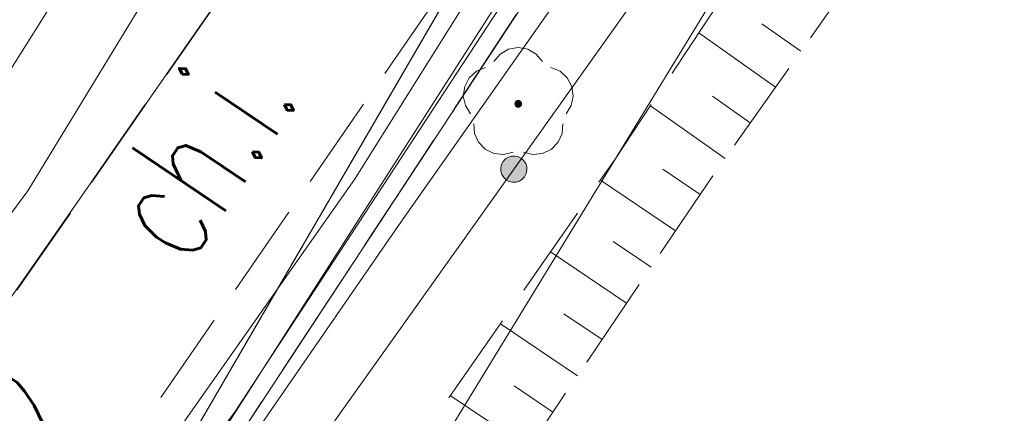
# Model space of a CAD drawing. Header units: millimetres. Extents: x -367306 to 168495, y -187323 to 82034.
# Tile 56 of 170: x 47214 to 60323, y -151441 to -146191. Entities that reach past the tile are written whole.
import ezdxf

# ---------------------------------------------------------------- set-up
doc = ezdxf.new("R2010")
doc.units = ezdxf.units.MM
doc.header["$MEASUREMENT"] = 0
for name, pattern in [('L_0_03', [1000, 500, -500]), ('L_0_05', [1750, 1250, -500]), ('L_0_06', [2000, 1500, -500])]:
    doc.linetypes.add(name, pattern=pattern)
for name, color, linetype, lineweight in [('Nowe_EGDE_Nr_pióra__9', 7, 'Continuous', 13), ('Nowe_EGKK_Nr_pióra__9', 7, 'Continuous', 13), ('Nowe_EGUG_Nr_pióra__9', 7, 'Continuous', 13), ('Nowe_OTKC_Nr_pióra__9', 7, 'Continuous', 13), ('Nowe_OTKC_O_Nr_pióra__8', 7, 'Continuous', 13), ('Nowe_OTKJ_Nr_pióra__9', 7, 'Continuous', 13), ('Nowe_OTOO_Nr_pióra__7', 7, 'Continuous', 13), ('Nowe_OTOO_Nr_pióra__8', 7, 'Continuous', 13), ('Nowe_OTOO_Nr_pióra__9', 7, 'Continuous', 13), ('Nowe_OTRK_Nr_pióra__8', 7, 'Continuous', 13), ('Nowe_OTRK_Nr_pióra__9', 7, 'Continuous', 13), ('Nowe_OTRN_O_Nr_pióra__8', 7, 'Continuous', 13), ('Nowe_OTZL_Nr_pióra__8', 7, 'Continuous', 13), ('Nowe_OTZL_Nr_pióra__9', 7, 'Continuous', 13), ('Nowe_OTZT_Nr_pióra__8', 7, 'Continuous', 13), ('Nowe_OTZT_Nr_pióra__9', 7, 'Continuous', 13), ('Nowe_SUEP_Nr_pióra__8', 7, 'Continuous', 13), ('Nowe_SUEP_Nr_pióra__9', 7, 'Continuous', 13), ('Nowe_SUKP_Nr_pióra__9', 7, 'Continuous', 13), ('Nowe_SUTP_Nr_pióra__8', 7, 'Continuous', 13), ('Nowe_SUTP_Nr_pióra__9', 7, 'Continuous', 13), ('Nowe_SUWP_Nr_pióra__8', 7, 'Continuous', 13), ('Nowe_SUWP_Nr_pióra__9', 7, 'Continuous', 13)]:
    doc.layers.add(name, color=color, linetype=linetype, lineweight=lineweight)
doc.layers.add('Nowe_OTZL_Nr_pióra__94', color=7, linetype='Continuous', lineweight=13, true_color=0xe4ad2c)
doc.styles.add('STYL_AUTOMATYCZNY_3', font='Simplex.shx')

msp = doc.modelspace()

# ---------------------------------------------------------------- hatches: boundary and pattern name
at = {"layer": 'Nowe_OTOO_Nr_pióra__7', "linetype": 'Continuous', "lineweight": 13}
msp.add_hatch(color=7, dxfattribs=at).paths.add_polyline_path([(53894.4, -148040.9), (53854, -148019.5), (53809.4, -148009.3), (53763.8, -148011), (53720.1, -148024.5), (53681.4, -148048.8), (53650.4, -148082.3), (53629, -148122.6), (53618.8, -148167.2), (53620.5, -148212.8), (53634, -148256.5), (53658.3, -148295.2), (53691.8, -148326.3), (53732.1, -148347.6), (53776.7, -148357.8), (53822.3, -148356.1), (53866, -148342.6), (53904.7, -148318.3), (53935.8, -148284.9), (53957.1, -148244.5), (53967.3, -148199.9), (53965.6, -148154.3), (53952.1, -148110.6), (53927.8, -148071.9)])
msp.add_hatch(color=7, dxfattribs=at).paths.add_polyline_path([(53894.4, -148040.9), (53854, -148019.5), (53809.4, -148009.3), (53763.8, -148011), (53720.1, -148024.5), (53681.4, -148048.8), (53650.4, -148082.3), (53629, -148122.6), (53618.8, -148167.2), (53620.5, -148212.8), (53634, -148256.5), (53658.3, -148295.2), (53691.8, -148326.3), (53732.1, -148347.6), (53776.7, -148357.8), (53822.3, -148356.1), (53866, -148342.6), (53904.7, -148318.3), (53935.8, -148284.9), (53957.1, -148244.5), (53967.3, -148199.9), (53965.6, -148154.3), (53952.1, -148110.6), (53927.8, -148071.9)])
at = {"layer": 'Nowe_OTZL_Nr_pióra__94', "linetype": 'Continuous', "lineweight": 13, "true_color": 0xe4ad2c}
msp.add_hatch(color=42, dxfattribs=at).paths.add_polyline_path([(53851.6, -147358), (53865.5, -147355.8), (53878.1, -147349.4), (53888, -147339.5), (53894.4, -147326.9), (53896.6, -147313), (53894.4, -147299.1), (53888, -147286.6), (53878.1, -147276.6), (53865.5, -147270.2), (53851.6, -147268), (53837.7, -147270.2), (53825.2, -147276.6), (53815.2, -147286.6), (53808.8, -147299.1), (53806.6, -147313), (53808.8, -147326.9), (53815.2, -147339.5), (53825.2, -147349.4), (53837.7, -147355.8)])

# ---------------------------------------------------------------- linework, layer by layer
at = {"layer": 'Nowe_EGDE_Nr_pióra__9', "color": 7, "linetype": 'Continuous', "lineweight": 13, "flags": 128}
for points in [[(77721.6, -12313), (70921.6, -40873), (55981.6, -97123), (43551.6, -131243), (31321.6, -148073), (19561.6, -164263), (7973.4, -180602.1), (26296.8, -183770.5), (44701.6, -160023), (62321.6, -129663), (70431.6, -103153), (75611.6, -82253)], [(58841.6, -138483), (44701.6, -160023)]]:
    msp.add_lwpolyline(points, dxfattribs=at)
msp.add_lwpolyline([(44701.6, -160023), (58841.6, -138483), (62321.6, -129663)], close=True, dxfattribs=at)
at = {"layer": 'Nowe_EGKK_Nr_pióra__9', "color": 7, "linetype": 'L_0_06', "lineweight": 13, "flags": 128}
msp.add_lwpolyline([(52511.6, -174923), (50671.6, -166353), (54331.6, -162483), (64511.6, -162103), (84903, -159203.5), (88211.6, -148933), (97734.1, -113783.7), (95031.6, -113133), (83261.6, -152653), (80731.6, -152183), (88313.3, -123174.4), (66349.4, -116497.1), (62321.6, -129663), (58841.6, -138483), (44701.6, -160023), (40791.3, -165068.4)], close=True, dxfattribs=at)
at = {"layer": 'Nowe_EGUG_Nr_pióra__9', "color": 7, "linetype": 'L_0_03', "lineweight": 13, "flags": 128}
for points in [[(26296.8, -183770.5), (29734.3, -179335.1), (40791.3, -165068.4), (44701.6, -160023), (58841.6, -138483), (62321.6, -129663), (66349.4, -116497.1), (70431.6, -103153), (75611.6, -82253), (77011.8, -79633.1), (78213.7, -77384.1), (78871.6, -76153), (79381.6, -73863), (80541.6, -68573), (84031.6, -52933), (88551.6, -30943), (83581.6, -29593), (82851.6, -26523), (83531.6, -22883), (87021.6, -12263), (87781.6, -9943), (92201.6, 2177), (95191.6, 10357), (105121.6, 30727), (70471.6, 39997), (75171.6, 3647), (76491.6, -4103), (77721.6, -12313), (70921.6, -40873), (55981.6, -97123), (55719.6, -97842.3), (43551.6, -131243), (31321.6, -148073), (25687.3, -155829.8), (19561.6, -164263), (7973.4, -180602.1)], [(52511.6, -174923), (50671.6, -166353), (54331.6, -162483), (64511.6, -162103), (84903, -159203.5), (88211.6, -148933), (97734.1, -113783.7), (95031.6, -113133), (83261.6, -152653), (80731.6, -152183), (88313.3, -123174.4), (66349.4, -116497.1), (62321.6, -129663), (58841.6, -138483), (44701.6, -160023), (40791.3, -165068.4)]]:
    msp.add_lwpolyline(points, close=True, dxfattribs=at)
at = {"layer": 'Nowe_OTKC_Nr_pióra__9', "color": 7, "linetype": 'L_0_05', "lineweight": 13, "flags": 128}
for points in [[(83531.6, -22883), (88452.7, -24583.8), (86882.6, -29372.4), (83678.1, -28740), (83581.6, -29593), (88551.6, -30943), (87475.4, -36179), (82778.1, -35324.8), (82187, -36012.2), (80952.7, -52108.3), (80881.7, -53033.6), (81110, -54091.4), (83594.8, -54890.6), (82659.7, -59081), (79603.1, -59046.4), (76766.2, -72509.6), (76073, -75767.4), (76377.1, -76589.3), (76357, -78920.9), (75161.1, -83038), (74530.7, -82995), (74201.2, -83030.8), (73979.1, -83252.9), (73102, -86849.4), (69069.6, -102010.7), (65900, -112791.7), (66805.6, -113330.8), (64685.4, -120046.5), (63862.7, -120010.7), (59922.4, -130330.7), (58359.6, -134082.1), (54835.5, -141889.8), (53583.5, -144719.2), (48939.8, -151448.3), (44926.9, -157486.2), (40489.9, -163749.4), (35382, -170727.8), (32875.1, -174285.4), (34304.8, -175260.1), (33682.2, -176249.5), (31478.9, -179397.9), (29593.7, -178484), (25968.3, -183713.7)], [(29691.4, -171973.5), (31211.5, -172814.9), (51341.6, -143793), (52142.4, -142155.9), (52906.4, -140593.9), (53486.9, -139407.2), (53771.2, -138732.7), (54607.8, -136747.3), (56471, -132326.2), (60342.8, -123030.6), (61478.3, -120208.2), (61548.6, -120033.3), (61230, -118999.7), (59763.9, -118137.3)]]:
    msp.add_lwpolyline(points, dxfattribs=at)
at = {"layer": 'Nowe_OTKJ_Nr_pióra__9', "color": 7, "linetype": 'L_0_06', "lineweight": 13, "flags": 128}
msp.add_lwpolyline([(21472.8, -182936.3), (26882.7, -175776), (28540.7, -173581.5), (29691.4, -171973.5), (37465.7, -161109.1), (46145.3, -148356.4), (49972.2, -142287.6), (51641.5, -139022.6), (53138.9, -135757.7), (54527.5, -132715.9), (57342.3, -125022.1), (59763.9, -118137.3), (62318.9, -110873.1), (64720.1, -102390.1), (67644.1, -92101.9), (70126.7, -83617.2), (71230.4, -82306.4), (71874.3, -82536.4), (72338.2, -77200.1), (72304.6, -73825.8), (73717.2, -67166.3), (75064.8, -60878), (76317.6, -57755.4), (77397.9, -53052), (77381.6, -52943), (77241.6, -52403), (78911.6, -42093), (79431.6, -38873), (80221.6, -34063), (81181.6, -27813), (82081.6, -22403), (82421.6, -20413), (82891.6, -18473), (83461.6, -16453), (84951.6, -11803), (87421.6, -4163), (88041.6, -2283), (88671.6, -343), (89391.6, 1647), (92221.6, 8227), (93441.6, 10997), (94021.6, 12247), (97931.6, 20357), (100791.6, 26227), (101921.6, 28457), (103521.6, 31152.6), (96697.7, 32981.9), (95391.6, 30567), (93491.6, 27337), (90361.6, 21997), (89811.6, 21167), (89081.6, 20527), (88161.6, 20167), (87161.6, 20187), (86281.6, 20637), (85621.6, 21407), (85231.6, 22277), (85021.6, 23177), (84401.6, 27727), (83761.6, 32287), (83361.6, 35117), (83368.6, 36520.8), (82801.7, 36698.3), (75439, 38653.3), (75901.6, 36127), (76431.6, 32237), (76931.6, 28187), (78631.6, 15207), (78671.6, 13957), (78451.6, 6997), (78251.6, 2937), (77991.6, 1957), (77531.6, 1027), (77141.6, -3223), (77561.6, -4543), (77401.6, -6673), (76791.6, -11613), (75671.6, -19553), (74091.6, -29323), (72161.6, -41063), (70331.6, -51773), (67307.1, -65408.9), (64955.9, -76300.2), (60888.5, -93538.3), (58023.6, -105195.3), (54440.5, -115996.9), (49439.1, -128605.1), (44882, -139357.8), (42612.1, -143016.9), (35958.2, -152858.9), (27306.8, -165115.4), (15023.6, -181821.2)], close=True, dxfattribs=at)
at = {"layer": 'Nowe_OTOO_Nr_pióra__8', "color": 7, "linetype": 'Continuous', "lineweight": 13}
for p, q in [((53629, -148122.6), (53629, -148122.6)), ((53629, -148122.6), (53629, -148122.6)), ((53650.4, -148082.3), (53650.4, -148082.3)), ((53650.4, -148082.3), (53650.4, -148082.3)), ((53681.4, -148048.8), (53681.5, -148048.8)), ((53681.4, -148048.8), (53681.5, -148048.8)), ((53720.1, -148024.5), (53720.2, -148024.5)), ((53720.1, -148024.5), (53720.2, -148024.5)), ((53763.8, -148011), (53763.8, -148011)), ((53763.8, -148011), (53763.8, -148011)), ((53809.4, -148009.3), (53809.5, -148009.3)), ((53809.4, -148009.3), (53809.5, -148009.3)), ((53854, -148019.5), (53854, -148019.5)), ((53854, -148019.5), (53854, -148019.5)), ((53894.4, -148040.9), (53894.4, -148040.9)), ((53894.4, -148040.9), (53894.4, -148040.9)), ((53927.8, -148071.9), (53927.9, -148071.9)), ((53927.8, -148071.9), (53927.9, -148071.9)), ((53952.1, -148110.6), (53952.2, -148110.6)), ((53952.1, -148110.6), (53952.2, -148110.6)), ((53618.8, -148167.2), (53618.9, -148167.2)), ((53618.8, -148167.2), (53618.9, -148167.2)), ((53620.5, -148212.8), (53620.6, -148212.8)), ((53620.5, -148212.8), (53620.6, -148212.8)), ((53634, -148256.5), (53634, -148256.5)), ((53634, -148256.5), (53634, -148256.5)), ((53957.1, -148244.5), (53957.2, -148244.5)), ((53957.1, -148244.5), (53957.2, -148244.5)), ((53965.6, -148154.3), (53965.6, -148154.3)), ((53965.6, -148154.3), (53965.6, -148154.3)), ((53967.3, -148199.9), (53967.3, -148199.9)), ((53967.3, -148199.9), (53967.3, -148199.9)), ((53658.3, -148295.2), (53658.3, -148295.2)), ((53658.3, -148295.2), (53658.3, -148295.2)), ((53691.8, -148326.3), (53691.8, -148326.3)), ((53691.8, -148326.3), (53691.8, -148326.3)), ((53732.1, -148347.6), (53732.2, -148347.6)), ((53732.1, -148347.6), (53732.2, -148347.6)), ((53776.7, -148357.8), (53776.7, -148357.8)), ((53776.7, -148357.8), (53776.7, -148357.8)), ((53822.3, -148356.1), (53822.4, -148356.1)), ((53822.3, -148356.1), (53822.4, -148356.1)), ((53866, -148342.6), (53866, -148342.6)), ((53866, -148342.6), (53866, -148342.6)), ((53904.7, -148318.3), (53904.7, -148318.3)), ((53904.7, -148318.3), (53904.7, -148318.3)), ((53935.8, -148284.9), (53935.8, -148284.9)), ((53935.8, -148284.9), (53935.8, -148284.9))]:
    msp.add_line(p, q, dxfattribs=at)
at = {"layer": 'Nowe_OTOO_Nr_pióra__9', "color": 7, "linetype": 'Continuous', "lineweight": 13, "flags": 128}
msp.add_lwpolyline([(66675.4, -119030.4), (65631.7, -120600.1), (63512.5, -127558.7), (60031.2, -139373.5), (56179, -144822.5), (51407.1, -151544.6), (46719.1, -158067.7), (43047.9, -163276.2), (40265.5, -167023.3), (38364.1, -169583.8)], dxfattribs=at)
msp.add_lwpolyline([(53894.4, -148040.9), (53854, -148019.5), (53809.4, -148009.3), (53763.8, -148011), (53720.1, -148024.5), (53681.4, -148048.8), (53650.4, -148082.3), (53629, -148122.6), (53618.8, -148167.2), (53620.5, -148212.8), (53634, -148256.5), (53658.3, -148295.2), (53691.8, -148326.3), (53732.1, -148347.6), (53776.7, -148357.8), (53822.3, -148356.1), (53866, -148342.6), (53904.7, -148318.3), (53935.8, -148284.9), (53957.1, -148244.5), (53967.3, -148199.9), (53965.6, -148154.3), (53952.1, -148110.6), (53927.8, -148071.9)], close=True, dxfattribs=at)
msp.add_lwpolyline([(53894.4, -148040.9), (53854, -148019.5), (53809.4, -148009.3), (53763.8, -148011), (53720.1, -148024.5), (53681.4, -148048.8), (53650.4, -148082.3), (53629, -148122.6), (53618.8, -148167.2), (53620.5, -148212.8), (53634, -148256.5), (53658.3, -148295.2), (53691.8, -148326.3), (53732.1, -148347.6), (53776.7, -148357.8), (53822.3, -148356.1), (53866, -148342.6), (53904.7, -148318.3), (53935.8, -148284.9), (53957.1, -148244.5), (53967.3, -148199.9), (53965.6, -148154.3), (53952.1, -148110.6), (53927.8, -148071.9)], close=True, dxfattribs=at)
at = {"layer": 'Nowe_OTRK_Nr_pióra__8', "color": 7, "linetype": 'Continuous', "lineweight": 13}
for p, q in [((57096.4, -146246.3), (57096.5, -146246.3)), ((56255.7, -146366.7), (56255.7, -146366.7)), ((57614.7, -146612.5), (57614.8, -146612.5)), ((57278, -147089.1), (57278, -147089.1)), ((56437.3, -147209.5), (56437.3, -147209.5)), ((55610.9, -147340.1), (55610.9, -147340.1)), ((56941.2, -147565.6), (56941.3, -147565.6)), ((55141, -148049.3), (55141, -148049.3)), ((56604.5, -148042.2), (56604.6, -148042.2)), ((55774.2, -148185.2), (55774.2, -148185.2)), ((56470.1, -148232.4), (56470.1, -148232.4)), ((54946, -148329.7), (54946, -148329.7)), ((56273.7, -148522.9), (56273.8, -148522.9)), ((55947, -149006.3), (55947, -149006.3)), ((55116.5, -149149.3), (55116.5, -149149.3)), ((54279.5, -149287.9), (54279.6, -149287.9)), ((55620.2, -149489.8), (55620.3, -149489.8)), ((55293.4, -149973.2), (55293.5, -149973.2)), ((54456.5, -150111.9), (54456.5, -150111.9)), ((53613.1, -150246.1), (53613.1, -150246.1)), ((54966.7, -150456.7), (54966.7, -150456.7)), ((54639.9, -150940.2), (54640, -150940.2)), ((53796.5, -151074.4), (53796.5, -151074.4)), ((52946.6, -151204.3), (52946.7, -151204.3)), ((54313.1, -151423.6), (54313.2, -151423.6))]:
    msp.add_line(p, q, dxfattribs=at)
at = {"layer": 'Nowe_OTRK_Nr_pióra__9', "color": 7, "linetype": 'L_0_05', "lineweight": 13, "flags": 128}
msp.add_lwpolyline([(46433.3, -164061.2), (47553, -161462.3), (47967.7, -160563.8), (51050.4, -156250.8), (56470.1, -148232.4), (62013.1, -140388.1), (62334.2, -139009.8), (63187.4, -137675.7), (64199.4, -132275.8), (61559.2, -137905.9), (60401.7, -139907.4), (58267.2, -143330.3), (55141, -148049.3), (50761.8, -154345.5), (47842.3, -158383.8), (46630.3, -160136.9)], close=True, dxfattribs=at)
at = {"layer": 'Nowe_OTRK_Nr_pióra__9', "color": 7, "linetype": 'Continuous', "lineweight": 13, "flags": 128}
for points in [[(57614.7, -146612.5), (57096.4, -146246.3)], [(57278, -147089.1), (56255.7, -146366.7)], [(56941.2, -147565.6), (56437.3, -147209.5)], [(56604.5, -148042.2), (55610.9, -147340.1)], [(56273.7, -148522.9), (55774.2, -148185.2)], [(55947, -149006.3), (54946, -148329.7)], [(55620.2, -149489.8), (55116.5, -149149.3)], [(55293.4, -149973.2), (54279.5, -149287.9)], [(54966.7, -150456.7), (54456.5, -150111.9)], [(54639.9, -150940.2), (53613.1, -150246.1)], [(54313.1, -151423.6), (53796.5, -151074.4)], [(53986.4, -151907.1), (52946.6, -151204.3)]]:
    msp.add_lwpolyline(points, dxfattribs=at)
at = {"layer": 'Nowe_OTZL_Nr_pióra__8', "color": 7, "linetype": 'Continuous', "lineweight": 13}
for p, q in [((53611.1, -146650.3), (53611.1, -146650.3)), ((53723.7, -146585.5), (53723.7, -146585.5)), ((53851.6, -146563), (53851.7, -146563)), ((53979.6, -146585.5), (53979.6, -146585.5)), ((54092.2, -146650.3), (54092.2, -146650.3)), ((53527.3, -146749.7), (53527.4, -146749.7)), ((54175.9, -146749.7), (54175.9, -146749.7)), ((53295.7, -146879.5), (53295.8, -146879.5)), ((53416.1, -146830.5), (53416.1, -146830.5)), ((54287.2, -146830.5), (54287.2, -146830.5)), ((54407.5, -146879.5), (54407.6, -146879.5)), ((53199.3, -146966.5), (53199.3, -146966.5)), ((54504, -146966.5), (54504, -146966.5)), ((53138.3, -147081.3), (53138.4, -147081.3)), ((54564.9, -147081.3), (54565, -147081.3)), ((53120.2, -147209.9), (53120.2, -147209.9)), ((53147, -147337), (53147.1, -147337)), ((53806.6, -147313), (53806.7, -147313)), ((53808.8, -147299.1), (53808.9, -147299.1)), ((53808.8, -147326.9), (53808.9, -147326.9)), ((53815.2, -147286.6), (53815.3, -147286.6)), ((53815.2, -147339.5), (53815.3, -147339.5)), ((53825.2, -147276.6), (53825.2, -147276.6)), ((53837.7, -147270.2), (53837.8, -147270.2)), ((53851.6, -147268), (53851.7, -147268)), ((53865.5, -147270.2), (53865.6, -147270.2)), ((53878.1, -147276.6), (53878.1, -147276.6)), ((53888, -147286.6), (53888.1, -147286.6)), ((53888, -147339.5), (53888.1, -147339.5)), ((53894.4, -147299.1), (53894.5, -147299.1)), ((53894.4, -147326.9), (53894.5, -147326.9)), ((53896.6, -147313), (53896.7, -147313)), ((54556.2, -147337), (54556.3, -147337)), ((54583, -147209.9), (54583.1, -147209.9)), ((53215.7, -147447.3), (53215.7, -147447.3)), ((53825.2, -147349.4), (53825.2, -147349.4)), ((53837.7, -147355.8), (53837.8, -147355.8)), ((53851.6, -147358), (53851.7, -147358)), ((53865.5, -147355.8), (53865.6, -147355.8)), ((53878.1, -147349.4), (53878.1, -147349.4)), ((54487.6, -147447.3), (54487.6, -147447.3)), ((53258.2, -147578.2), (53258.2, -147578.2)), ((54445.1, -147578.2), (54445.1, -147578.2)), ((53267.5, -147707.7), (53267.5, -147707.7)), ((54435.7, -147707.7), (54435.8, -147707.7)), ((53320.5, -147826.4), (53320.5, -147826.4)), ((54382.7, -147826.4), (54382.8, -147826.4)), ((53410.8, -147919.8), (53410.8, -147919.8)), ((53527.5, -147976.8), (53527.6, -147976.8)), ((53656.7, -147990.5), (53656.8, -147990.5)), ((53782.8, -147959.4), (53782.9, -147959.4)), ((53920.4, -147959.4), (53920.4, -147959.4)), ((54046.5, -147990.5), (54046.6, -147990.5)), ((54175.7, -147976.8), (54175.8, -147976.8)), ((54292.5, -147919.8), (54292.5, -147919.8))]:
    msp.add_line(p, q, dxfattribs=at)
at = {"layer": 'Nowe_OTZL_Nr_pióra__9', "color": 7, "linetype": 'Continuous', "lineweight": 13, "flags": 128}
for points in [[(53527.3, -146749.7), (53611.1, -146650.3), (53723.7, -146585.5), (53851.6, -146563), (53979.6, -146585.5), (54092.2, -146650.3), (54175.9, -146749.7)], [(53215.7, -147447.3), (53147, -147337), (53120.2, -147209.9), (53138.3, -147081.3), (53199.3, -146966.5), (53295.7, -146879.5), (53416.1, -146830.5)], [(54287.2, -146830.5), (54407.5, -146879.5), (54504, -146966.5), (54564.9, -147081.3), (54583, -147209.9), (54556.2, -147337), (54487.6, -147447.3)], [(53782.8, -147959.4), (53656.7, -147990.5), (53527.5, -147976.8), (53410.8, -147919.8), (53320.5, -147826.4), (53267.5, -147707.7), (53258.2, -147578.2)], [(54445.1, -147578.2), (54435.7, -147707.7), (54382.7, -147826.4), (54292.5, -147919.8), (54175.7, -147976.8), (54046.5, -147990.5), (53920.4, -147959.4)]]:
    msp.add_lwpolyline(points, dxfattribs=at)
msp.add_lwpolyline([(53851.6, -147358), (53865.5, -147355.8), (53878.1, -147349.4), (53888, -147339.5), (53894.4, -147326.9), (53896.6, -147313), (53894.4, -147299.1), (53888, -147286.6), (53878.1, -147276.6), (53865.5, -147270.2), (53851.6, -147268), (53837.7, -147270.2), (53825.2, -147276.6), (53815.2, -147286.6), (53808.8, -147299.1), (53806.6, -147313), (53808.8, -147326.9), (53815.2, -147339.5), (53825.2, -147349.4), (53837.7, -147355.8)], close=True, dxfattribs=at)
at = {"layer": 'Nowe_OTZT_Nr_pióra__8', "color": 7, "linetype": 'Continuous', "lineweight": 13}
msp.add_line((49010.9, -147141.5), (49011, -147141.5), dxfattribs=at)
at = {"layer": 'Nowe_OTZT_Nr_pióra__9', "color": 7, "linetype": 'L_0_05', "lineweight": 13, "flags": 128}
msp.add_lwpolyline([(29691.4, -171973.5), (31211.5, -172814.9), (49010.9, -147141.5), (51341.6, -143793), (52142.4, -142155.9), (52906.4, -140593.9), (53486.9, -139407.2), (53771.2, -138732.7), (54607.8, -136747.3), (56471, -132326.2), (59382.9, -125416.3), (60342.8, -123030.6), (61548.6, -120033.3), (61230, -118999.7), (59763.9, -118137.3)], dxfattribs=at)
at = {"layer": 'Nowe_SUEP_Nr_pióra__8', "color": 7, "linetype": 'Continuous', "lineweight": 13}
msp.add_line((52257.1, -148936.7), (52257.2, -148936.7), dxfattribs=at)
msp.add_line((52257.1, -148936.7), (52257.2, -148936.7), dxfattribs=at)
at = {"layer": 'Nowe_SUEP_Nr_pióra__9', "color": 7, "linetype": 'Continuous', "lineweight": 13, "flags": 128}
msp.add_lwpolyline([(72705.6, -91291.4), (70599.6, -99836.5), (69886.9, -104638.9), (68598.1, -108532.6), (67343.1, -112867.5), (65850, -118129.4), (63869.7, -123786.2), (62048.1, -128419.1), (60018.8, -133283), (57377.1, -138182.6), (54885.2, -145189.2), (52257.1, -148936.7), (47224.1, -156238.1), (41375.2, -164871.7), (35353.4, -172651.7), (30417, -178977.6), (29795.7, -179950.1), (27249.6, -183935.2)], dxfattribs=at)
msp.add_lwpolyline([(72705.6, -91291.4), (70599.6, -99836.5), (69886.9, -104638.9), (68598.1, -108532.6), (67343.1, -112867.5), (65850, -118129.4), (63869.7, -123786.2), (62048.1, -128419.1), (60018.8, -133283), (57377.1, -138182.6), (54885.2, -145189.2), (52257.1, -148936.7), (47224.1, -156238.1), (41375.2, -164871.7), (35353.4, -172651.7), (30417, -178977.6), (29795.7, -179950.1), (27249.6, -183935.2)], dxfattribs=at)
at = {"layer": 'Nowe_SUKP_Nr_pióra__9', "color": 7, "linetype": 'Continuous', "lineweight": 13, "flags": 128}
for points in [[(26261.6, -179403), (27895.9, -177134.1), (34779.7, -167577.2), (34991.6, -167283), (35179.2, -167013.6), (51132.8, -144093.1), (51341.6, -143793), (51466.7, -143519), (61921.6, -120613), (67151.6, -111503), (67222.1, -111230), (73432.4, -87188.4), (73521.6, -86843), (78791.6, -64273)], [(73236.5, -105191.4), (65601.6, -128913), (60271.6, -139643), (37901.6, -176295.3)]]:
    msp.add_lwpolyline(points, dxfattribs=at)
at = {"layer": 'Nowe_SUTP_Nr_pióra__8', "color": 7, "linetype": 'Continuous', "lineweight": 13}
for p, q in [((51671.6, -148323), (51671.7, -148323)), ((50081.2, -151415.3), (50081.2, -151415.3))]:
    msp.add_line(p, q, dxfattribs=at)
at = {"layer": 'Nowe_SUTP_Nr_pióra__9', "color": 7, "linetype": 'Continuous', "lineweight": 13, "flags": 128}
for points in [[(26451.4, -183797.2), (33501.6, -174123), (33801.6, -173763), (34061.6, -173393), (51671.6, -148323), (57731.6, -138643), (63231.6, -126433), (66701.6, -123863), (69501.6, -115183), (73981.6, -92643), (74851.6, -84793), (80561.6, -62983), (80651.6, -62473)], [(80651.6, -62473), (79010.7, -70367.1), (77657.7, -76913.7), (77456, -79743.3), (75501.4, -87438.8), (72705, -96845.5), (70880.3, -102655.9), (68577, -111047), (68299.4, -112625), (66984.2, -116085.3), (63961, -122881.6), (60222.9, -131548.6), (57671.7, -137405.4), (55083.4, -143760.4), (50081.2, -151415.3), (44359, -159070.2), (39735.7, -165777.7), (34527.3, -173005.3), (34211.2, -175112.5), (31099.9, -179243.5), (29659.9, -179819.5), (26710.9, -183842.1)]]:
    msp.add_lwpolyline(points, dxfattribs=at)
at = {"layer": 'Nowe_SUWP_Nr_pióra__8', "color": 7, "linetype": 'Continuous', "lineweight": 13}
msp.add_line((47321.6, -148473), (47321.7, -148473), dxfattribs=at)
at = {"layer": 'Nowe_SUWP_Nr_pióra__9', "color": 7, "linetype": 'Continuous', "lineweight": 13, "flags": 128}
for points in [[(81621.8, -53482.3), (80798.9, -57923.4), (80455.2, -59640.3), (79155.9, -66130.6), (78280.3, -70471.2), (74606.3, -84441.2), (74355.3, -85395.6), (71963.6, -96347.5), (70431.6, -103153), (68918.6, -108983.2), (59768.8, -132274.1), (57737.1, -136612.2), (56801.4, -138753.5), (54192.8, -144996), (48119.6, -154495.4), (40265.5, -167023.3), (35382.6, -174360.1), (34925.6, -174404.3)], [(22596.5, -183130.6), (22911.6, -182663), (28221.6, -174793), (34051.6, -166673), (44121.6, -152803), (47321.6, -148473), (48901.6, -145873), (51231.6, -142103), (53121.6, -138453), (54821.6, -135583), (55341.6, -134343)]]:
    msp.add_lwpolyline(points, dxfattribs=at)

# ---------------------------------------------------------------- texts
at = {"layer": 'Nowe_OTKC_O_Nr_pióra__8', "color": 7, "linetype": 'Continuous', "lineweight": 13, "insert": (49438.1, -149513.8), "char_height": 1500, "attachment_point": 7, "rotation": 56.1, "style": 'STYL_AUTOMATYCZNY_3'}
msp.add_mtext('\\A1;{\\W0.660000x;\\pql;\\FSimplex.shx;ch.i.}', dxfattribs=at)
at = {"layer": 'Nowe_OTRN_O_Nr_pióra__8', "color": 7, "linetype": 'Continuous', "lineweight": 13, "insert": (46993.5, -153249.2), "char_height": 1500, "attachment_point": 7, "rotation": 56.4, "style": 'STYL_AUTOMATYCZNY_3'}
msp.add_mtext('\\A1;{\\W0.660000x;\\pql;\\FSimplex.shx;9.2}', dxfattribs=at)

doc.saveas('drawing.dxf')
